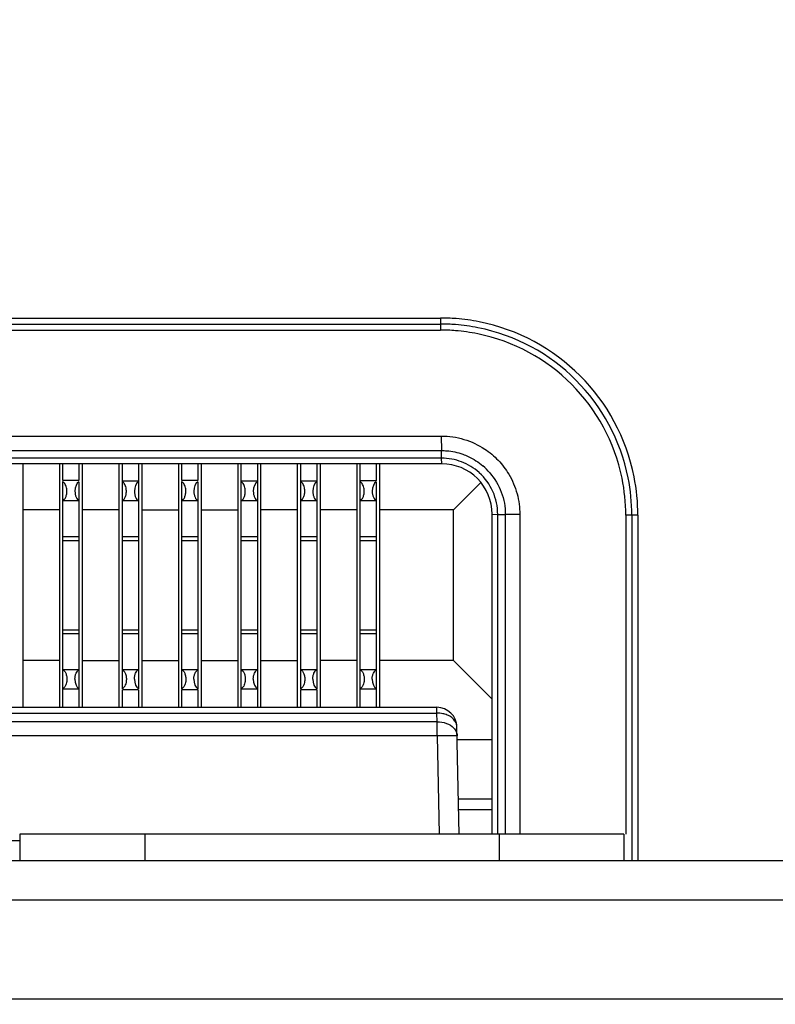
# Model space of a CAD drawing. Header units: inches. Extents: x 0 to 34, y 0 to 22.
# Tile 18 of 55: x 12.49 to 12.865, y 6.199 to 6.687. Entities that reach past the tile are written whole.
import ezdxf

# ---------------------------------------------------------------- set-up
doc = ezdxf.new("R2010")
doc.units = ezdxf.units.IN
doc.header["$LTSCALE"] = 1.87
doc.header["$MEASUREMENT"] = 0
doc.layers.get('0').update_dxf_attribs({"linetype": 'CONTINUOUS'})
doc.layers.add('DIMENSIONS', color=7, linetype='CONTINUOUS')
doc.styles.get("Standard").update_dxf_attribs({"font": 'txt', "width": 0.8})
doc.dimstyles.new('DIMSTYLE_2', dxfattribs={"dimtxt": 0.125, "dimasz": 0.18, "dimexe": 0.125, "dimexo": 0.0625, "dimgap": 0.03125, "dimtad": 0, "dimtih": 1, "dimtoh": 1, "dimdec": 3, "dimzin": 4, "dimdsep": 46, "dimtxsty": 'STANDARD', "dimblk": '_FILLED', "dimblk1": '_FILLED', "dimblk2": '_FILLED', "dimcen": 0.09, "dimadec": 0, "dimazin": 0, "dimtp": 0.01, "dimtm": 0.01, "dimtfac": 1, "dimtdec": 3, "dimtofl": 0, "dimtmove": 0, "dimatfit": 3, "dimldrblk": '_FILLED', "dimfxl": 1, "dimtolj": 1, "dimtzin": 4, "dimarcsym": 0})

# ---------------------------------------------------------------- blocks, each defined once
blk = doc.blocks.new('*D23')
at = {"layer": 'DIMENSIONS', "color": 2, "linetype": 'CONTINUOUS'}
blk.add_line((10.9803267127, 6.5432313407), (10.9803267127, 7.5025821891), dxfattribs=at)
at = {"layer": 'DIMENSIONS', "color": 2, "linetype": 'CONTINUOUS', "insert": (10.9178267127, 7.5650821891), "char_height": 0.125, "width": 1.325, "attachment_point": 1, "rotation": 90, "line_spacing_factor": 0.9}
blk.add_mtext('2.568{\\Ftxt.shx;\\W1.000000;\\H0.125000; }[65.22]', dxfattribs=at)
blk = doc.blocks.new('_FILLED')
at = {"color": 0, "linetype": 'BYBLOCK'}
blk.add_solid([(0, 0), (-1, 0.1736111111), (-1, -0.1736111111)], dxfattribs=at)
blk = doc.blocks.new('*D25')
at = {"layer": 'DIMENSIONS', "color": 2, "linetype": 'CONTINUOUS'}
blk.add_line((8.9014765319, 6.9747864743), (14.4832475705, 6.9747864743), dxfattribs=at)
at = {"layer": 'DIMENSIONS', "color": 2, "linetype": 'CONTINUOUS', "insert": (14.5457475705, 7.0372864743), "char_height": 0.125, "width": 1.325, "attachment_point": 1, "line_spacing_factor": 0.9}
blk.add_mtext('1.644{\\Ftxt.shx;\\W1.000000;\\H0.125000; }[41.77]', dxfattribs=at)
blk = doc.blocks.new('*D28')
at = {"layer": 'DIMENSIONS', "color": 2, "linetype": 'CONTINUOUS'}
for p, q in [((9.75, 6.8850864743), (13.8795800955, 6.8850864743)), ((13.8795800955, 6.8850864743), (14.1513709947, 6.7913903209)), ((14.1513709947, 6.7913903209), (14.4832475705, 6.7913903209))]:
    blk.add_line(p, q, dxfattribs=at)
at = {"layer": 'DIMENSIONS', "color": 2, "linetype": 'CONTINUOUS', "insert": (14.5457475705, 6.8538903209), "char_height": 0.125, "width": 1.325, "attachment_point": 1, "line_spacing_factor": 0.9}
blk.add_mtext('1.555{\\Ftxt.shx;\\W1.000000;\\H0.125000; }[39.49]', dxfattribs=at)

msp = doc.modelspace()

# ---------------------------------------------------------------- linework, layer by layer
at = {"color": 7, "linetype": 'CONTINUOUS'}
for p, q in [((9.2618816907, 6.5393800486), (12.6987882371, 6.5393800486)), ((9.2618855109, 6.5363794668), (12.6987844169, 6.5363794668)), ((12.6987882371, 6.5393800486), (12.6987844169, 6.5333798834)), ((9.2618855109, 6.5333798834), (12.6987844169, 6.5333798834)), ((9.2615300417, 6.4807313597), (12.6991233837, 6.4807313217)), ((12.6991233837, 6.4807313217), (12.6992476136, 6.4735379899)), ((9.2614707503, 6.473538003), (12.6991991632, 6.4735380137)), ((12.699199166, 6.4697848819), (12.6991991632, 6.4735380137)), ((12.699199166, 6.4697848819), (9.2614707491, 6.4697847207)), ((12.6993473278, 6.4669836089), (12.6991541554, 6.4697848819)), ((12.6993473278, 6.4669836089), (9.2613226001, 6.4669836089)), ((12.4914672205, 6.3460864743), (12.4914672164, 6.4669836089)), ((12.5094807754, 6.4669836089), (12.5094807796, 6.3460864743)), ((12.5111921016, 6.4586613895), (12.5111914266, 6.4669836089)), ((12.5191835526, 6.4669836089), (12.5191842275, 6.4586620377)), ((12.5209947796, 6.3460864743), (12.5209947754, 6.4669836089)), ((12.5390083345, 6.4669836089), (12.5390083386, 6.3460864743)), ((12.5407211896, 6.3553509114), (12.5407189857, 6.4669836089)), ((12.5487111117, 6.4669836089), (12.5487133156, 6.3553509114)), ((12.5505223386, 6.3460864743), (12.5505223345, 6.4669836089)), ((12.5685358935, 6.4669836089), (12.5685358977, 6.3460864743)), ((12.5702472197, 6.4586613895), (12.5702465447, 6.4669836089)), ((12.5782386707, 6.4669836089), (12.5782393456, 6.4586620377)), ((12.5800498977, 6.3460864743), (12.5800498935, 6.4669836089)), ((12.5980634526, 6.4669836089), (12.5980634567, 6.3460864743)), ((12.5997740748, 6.3460864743), (12.5997741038, 6.4669836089)), ((12.6077662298, 6.4669836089), (12.6077662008, 6.3460864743)), ((12.6095774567, 6.3460864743), (12.6095774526, 6.4669836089)), ((12.6275910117, 6.4669836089), (12.6275910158, 6.3460864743)), ((12.6293038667, 6.3553509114), (12.6293016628, 6.4669836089)), ((12.6372937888, 6.4669836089), (12.6372959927, 6.3553509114)), ((12.6391050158, 6.3460864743), (12.6391050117, 6.4669836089)), ((12.6571185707, 6.4669836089), (12.6571185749, 6.3460864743)), ((12.6588291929, 6.3460864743), (12.6588292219, 6.4669836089)), ((12.6668213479, 6.4669836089), (12.6668220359, 6.4585003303)), ((12.6686325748, 6.3460864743), (12.6686325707, 6.4669836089)), ((12.5111913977, 6.3460864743), (12.511193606, 6.4582475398)), ((12.5191857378, 6.4586620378), (12.5111936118, 6.4586620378)), ((12.5191857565, 6.4580760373), (12.5191835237, 6.3460864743)), ((12.5487132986, 6.4582975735), (12.5407211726, 6.4582975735)), ((12.5702487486, 6.3553509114), (12.5702487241, 6.4582475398)), ((12.5782408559, 6.4586620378), (12.5702487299, 6.4586620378)), ((12.5782408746, 6.4580760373), (12.5782408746, 6.3553509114)), ((12.6077684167, 6.4582975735), (12.5997762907, 6.4582975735)), ((12.6372959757, 6.4582975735), (12.6293038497, 6.4582975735)), ((12.6668235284, 6.4585003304), (12.6588314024, 6.4585003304)), ((12.6668235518, 6.4580760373), (12.6668213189, 6.3460864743)), ((12.7051981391, 6.4441150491), (12.7187839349, 6.4577006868)), ((12.5111936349, 6.4488034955), (12.5191857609, 6.4488034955)), ((12.5407211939, 6.4488034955), (12.5487133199, 6.4488034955)), ((12.570248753, 6.4488034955), (12.578240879, 6.4488034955)), ((12.5997763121, 6.4488034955), (12.607768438, 6.4488034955)), ((12.6293038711, 6.4488034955), (12.6372959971, 6.4488034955)), ((12.6588314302, 6.4488034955), (12.6668235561, 6.4488034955)), ((12.5094805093, 6.4441150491), (12.4914669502, 6.4441150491)), ((12.5390080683, 6.4441150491), (12.5209945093, 6.4441150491)), ((12.5505220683, 6.4441150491), (12.5685356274, 6.4441150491)), ((12.5800496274, 6.4441150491), (12.5980631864, 6.4441150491)), ((12.6275907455, 6.4441150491), (12.6095771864, 6.4441150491)), ((12.6571183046, 6.4441150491), (12.6391047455, 6.4441150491)), ((12.7051981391, 6.4441150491), (12.6686323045, 6.4441150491)), ((12.7051981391, 6.3693118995), (12.7051981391, 6.4441150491)), ((12.7243320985, 6.2830864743), (12.7243320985, 6.4419988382)), ((12.7243320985, 6.4419988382), (12.7271324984, 6.4418987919)), ((12.7271326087, 6.2830864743), (12.7271332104, 6.4418506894)), ((12.7271332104, 6.4418506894), (12.7308864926, 6.4418506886)), ((12.7308864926, 6.4418506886), (12.7308863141, 6.2830864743)), ((12.7380798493, 6.4417913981), (12.7308864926, 6.4418210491)), ((12.7380798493, 6.4417913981), (12.7380797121, 6.2830864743)), ((12.7967285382, 6.4414397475), (12.790728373, 6.4414359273)), ((12.790728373, 6.4414359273), (12.790728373, 6.2830864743)), ((12.7937279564, 6.4414359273), (12.7937279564, 6.2700864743)), ((12.7967285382, 6.4414397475), (12.7967285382, 6.2700864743)), ((12.5111930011, 6.4288643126), (12.5191851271, 6.4288643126)), ((12.5191852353, 6.4306616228), (12.5111931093, 6.4306616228)), ((12.5407205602, 6.4288643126), (12.5487126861, 6.4288643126)), ((12.5487127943, 6.4306616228), (12.5407206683, 6.4306616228)), ((12.5702481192, 6.4288643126), (12.5782402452, 6.4288643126)), ((12.5782403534, 6.4306616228), (12.5702482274, 6.4306616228)), ((12.5997756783, 6.4288643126), (12.6077678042, 6.4288643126)), ((12.6077679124, 6.4306616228), (12.5997757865, 6.4306616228)), ((12.6293032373, 6.4288643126), (12.6372953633, 6.4288643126)), ((12.6372954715, 6.4306616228), (12.6293033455, 6.4306616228)), ((12.6588307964, 6.4288643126), (12.6668229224, 6.4288643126)), ((12.6668230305, 6.4306616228), (12.6588309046, 6.4306616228)), ((12.5111930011, 6.3845626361), (12.5191851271, 6.3845626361)), ((12.5407205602, 6.3845626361), (12.5487126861, 6.3845626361)), ((12.5702481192, 6.3845626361), (12.5782402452, 6.3845626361)), ((12.5997756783, 6.3845626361), (12.6077678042, 6.3845626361)), ((12.6293032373, 6.3845626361), (12.6372953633, 6.3845626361)), ((12.6588307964, 6.3845626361), (12.6668229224, 6.3845626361)), ((12.5111931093, 6.3827653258), (12.5191852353, 6.3827653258)), ((12.5407206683, 6.3827653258), (12.5487127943, 6.3827653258)), ((12.5702482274, 6.3827653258), (12.5782403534, 6.3827653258)), ((12.5997757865, 6.3827653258), (12.6077679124, 6.3827653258)), ((12.6293033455, 6.3827653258), (12.6372954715, 6.3827653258)), ((12.6588309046, 6.3827653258), (12.6668230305, 6.3827653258)), ((12.5094805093, 6.3693118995), (12.4914669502, 6.3693118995)), ((12.5209945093, 6.3693118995), (12.5390080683, 6.3693118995)), ((12.5505220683, 6.3693118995), (12.5685356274, 6.3693118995)), ((12.5800496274, 6.3693118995), (12.5980631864, 6.3693118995)), ((12.6095771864, 6.3693118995), (12.6275907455, 6.3693118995)), ((12.6571183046, 6.3693118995), (12.6391047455, 6.3693118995)), ((12.7051981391, 6.3693118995), (12.6686323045, 6.3693118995)), ((12.7243320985, 6.3501781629), (12.7051981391, 6.3693118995)), ((12.5191857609, 6.3646234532), (12.5111936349, 6.3646234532)), ((12.5487133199, 6.3646234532), (12.5407211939, 6.3646234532)), ((12.578240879, 6.3646234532), (12.570248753, 6.3646234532)), ((12.607768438, 6.3646234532), (12.5997763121, 6.3646234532)), ((12.6372959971, 6.3646234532), (12.6293038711, 6.3646234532)), ((12.6668235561, 6.3646234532), (12.6588314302, 6.3646234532)), ((12.5191857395, 6.3551293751), (12.5111936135, 6.3551293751)), ((12.6077684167, 6.3551293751), (12.5997762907, 6.3551293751)), ((12.6668235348, 6.3551293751), (12.6588314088, 6.3551293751)), ((12.5407189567, 6.3460864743), (12.5407196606, 6.3547655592)), ((12.5487132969, 6.3547649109), (12.5407211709, 6.3547649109)), ((12.5487117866, 6.354764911), (12.5487110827, 6.3460864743)), ((12.5702465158, 6.3460864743), (12.5702472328, 6.3549266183)), ((12.5702487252, 6.3549266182), (12.5782408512, 6.3549266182)), ((12.5782393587, 6.3549259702), (12.5782386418, 6.3460864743)), ((12.6293016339, 6.3460864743), (12.6293023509, 6.3549266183)), ((12.6293038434, 6.3549266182), (12.6372959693, 6.3549266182)), ((12.6372944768, 6.3549259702), (12.6372937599, 6.3460864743)), ((9.2627774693, 6.3460864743), (12.6968924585, 6.3460864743)), ((12.6968924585, 6.3432342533), (12.6968924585, 6.3460864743)), ((9.2627774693, 6.3432342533), (12.6968924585, 6.3432342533)), ((12.696986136, 6.3389410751), (12.6968924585, 6.3432342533)), ((12.696986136, 6.3389410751), (9.2626837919, 6.3389410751)), ((12.696986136, 6.332011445), (12.696986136, 6.3389410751)), ((12.7080513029, 6.2830864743), (12.7068900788, 6.3363046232)), ((12.696986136, 6.332011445), (9.2626837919, 6.332011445)), ((12.696986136, 6.332011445), (12.6980536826, 6.2830864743)), ((12.7069837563, 6.332011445), (12.696986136, 6.332011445)), ((12.7243320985, 6.3299418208), (12.7069837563, 6.3299418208)), ((12.7076663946, 6.300726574), (12.7243320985, 6.300726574)), ((12.70778233, 6.2954133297), (12.7243320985, 6.2954133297)), ((12.7898349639, 6.2830864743), (12.4898349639, 6.2830864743)), ((12.4898349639, 6.2830864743), (12.4898349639, 6.2700864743)), ((12.5518349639, 6.2830864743), (12.5518349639, 6.2700864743)), ((12.7278349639, 6.2830864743), (12.7278349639, 6.2700864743)), ((12.7898349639, 6.2830864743), (12.7898349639, 6.2700864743)), ((12.4898349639, 6.2798683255), (9.4698349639, 6.2798683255)), ((8.5281876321, 6.2700864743), (13.4314822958, 6.2700864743)), ((8.5281876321, 6.250522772), (13.4314822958, 6.250522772)), ((13.3592301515, 6.2011955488), (8.6004397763, 6.2011955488))]:
    msp.add_line(p, q, dxfattribs=at)
for centre, radius, start, end in [((12.6987621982, 6.4415953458), 0.0947841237, 85.4815779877, 89.9865685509), ((12.6987642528, 6.4416253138), 0.0977547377, 85.4818602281, 89.9859423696), ((12.6986948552, 6.4407343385), 0.0956477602, 78.7733622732, 85.4819949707), ((12.6986912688, 6.4406916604), 0.0986912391, 78.7763183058, 85.4823194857), ((12.6988295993, 6.4414792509), 0.097892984, 11.2427950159, 78.7660103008), ((12.6987621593, 6.4415721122), 0.0918077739, 85.3675277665, 89.9861093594), ((12.6986968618, 6.4407491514), 0.09263332, 78.489195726, 85.3683821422), ((12.6988224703, 6.4414724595), 0.0919004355, 11.5314544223, 78.4759434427), ((12.6988255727, 6.4414756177), 0.0948960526, 11.2429001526, 78.7636391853), ((12.6994036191, 6.4420546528), 0.0249169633, 359.9403992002, 90.0547370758), ((12.6994259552, 6.441925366), 0.0277062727, 359.8455707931, 48.1276513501), ((12.6998272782, 6.4424710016), 0.0308000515, 40.5702835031, 49.5625815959), ((12.6983708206, 6.441401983), 0.0923575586, 0.021057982, 11.5182818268), ((12.6983645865, 6.4414017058), 0.0953633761, 0.020560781, 11.2324553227), ((12.6983585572, 6.4414054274), 0.098369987, 0.0199898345, 11.2314775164), ((12.6968924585, 6.3360864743), 0.01, 1.25, 90)]:
    msp.add_arc(centre, radius, start, end, dxfattribs=at)
for centre, major_axis, start_param, end_param in [((12.5200289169, 6.4533730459), (-0, 0.0049245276), 0.3010903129, 1.5707963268), ((12.5495564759, 6.4533730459), (-0, 0.0049245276), 0.3010903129, 1.5707963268), ((12.579084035, 6.4533730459), (-0, 0.0049245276), 0.3010903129, 1.5707963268), ((12.608611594, 6.4533730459), (-0, 0.0049245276), 0.3010903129, 1.5707963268), ((12.6381391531, 6.4533730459), (-0, 0.0049245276), 0.3010903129, 1.5707963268), ((12.6676667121, 6.4533730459), (-0, 0.0049245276), 0.3010903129, 1.5707963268), ((12.5200289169, 6.3600539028), (0, 0.0049245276), -4.7123889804, -3.4426829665), ((12.5495564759, 6.3600539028), (0, 0.0049245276), -4.7123889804, -3.4426829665), ((12.579084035, 6.3600539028), (0, 0.0049245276), -4.7123889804, -3.4426829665), ((12.608611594, 6.3600539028), (0, 0.0049245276), -4.7123889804, -3.4426829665), ((12.6381391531, 6.3600539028), (0, 0.0049245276), -4.7123889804, -3.4426829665), ((12.6676667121, 6.3600539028), (0, 0.0049245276), -4.7123889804, -3.4426829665)]:
    msp.add_ellipse(centre, major_axis=major_axis, ratio=0.5773386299, start_param=start_param, end_param=end_param, dxfattribs=at)
for points, knots in [([(12.6991233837, 6.4807313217), (12.7029085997, 6.48081494), (12.7105418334, 6.4796685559), (12.7174950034, 6.4763927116), (12.7206588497, 6.4743083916)], [0, 0, 0, 0, 0.4998304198, 1, 1, 1, 1]), ([(12.6991991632, 6.4735370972), (12.7000960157, 6.4735573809), (12.7036801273, 6.4734537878), (12.7072300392, 6.4726446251), (12.7097550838, 6.4717334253)], [0, 0, 0, 0, 0.2504761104, 1, 1, 1, 1]), ([(12.7206588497, 6.4743083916), (12.7230875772, 6.4727083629), (12.7276091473, 6.4689579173), (12.7311416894, 6.4642655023), (12.7326299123, 6.4617664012)], [0, 0, 0, 0, 0.4999777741, 1, 1, 1, 1]), ([(12.7178639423, 6.4626549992), (12.715341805, 6.4649155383), (12.7094191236, 6.4685375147), (12.7025853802, 6.4698006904), (12.699199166, 6.4697835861)], [0, 0, 0, 0, 0.5000487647, 1, 1, 1, 1]), ([(12.7097550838, 6.4717334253), (12.7106699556, 6.4714032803), (12.7142607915, 6.4699218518), (12.7175893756, 6.4678003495), (12.7198047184, 6.4659133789)], [0, 0, 0, 0, 0.2505023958, 1, 1, 1, 1]), ([(12.5131204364, 6.4544835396), (12.5130137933, 6.4552815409), (12.5126448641, 6.4566475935), (12.5117113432, 6.4577975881), (12.5111936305, 6.4580760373)], [0, 0, 0, 0, 0.5779831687, 1, 1, 1, 1]), ([(12.5426479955, 6.4544835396), (12.5425413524, 6.4552815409), (12.5421724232, 6.4566475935), (12.5412389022, 6.4577975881), (12.5407211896, 6.4580760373)], [0, 0, 0, 0, 0.5779831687, 1, 1, 1, 1]), ([(12.5721755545, 6.4544835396), (12.5720689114, 6.4552815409), (12.5716999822, 6.4566475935), (12.5707664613, 6.4577975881), (12.5702487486, 6.4580760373)], [0, 0, 0, 0, 0.5779831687, 1, 1, 1, 1]), ([(12.6017031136, 6.4544835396), (12.6015964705, 6.4552815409), (12.6012275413, 6.4566475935), (12.6002940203, 6.4577975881), (12.5997763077, 6.4580760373)], [0, 0, 0, 0, 0.5779831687, 1, 1, 1, 1]), ([(12.6312306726, 6.4544835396), (12.6311240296, 6.4552815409), (12.6307551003, 6.4566475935), (12.6298215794, 6.4577975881), (12.6293038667, 6.4580760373)], [0, 0, 0, 0, 0.5779831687, 1, 1, 1, 1]), ([(12.6607582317, 6.4544835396), (12.6606515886, 6.4552815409), (12.6602826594, 6.4566475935), (12.6593491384, 6.4577975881), (12.6588314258, 6.4580760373)], [0, 0, 0, 0, 0.5779831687, 1, 1, 1, 1]), ([(12.7232232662, 6.4625027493), (12.7256504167, 6.4596679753), (12.7295239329, 6.4531057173), (12.7309544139, 6.4455786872), (12.7308859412, 6.4418506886)], [0, 0, 0, 0, 0.5002186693, 1, 1, 1, 1]), ([(12.7326299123, 6.4617664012), (12.7344126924, 6.4587726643), (12.737190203, 6.4522850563), (12.7381396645, 6.4452736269), (12.7380798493, 6.4417913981)], [0, 0, 0, 0, 0.5001160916, 1, 1, 1, 1]), ([(12.5111936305, 6.4486279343), (12.5115231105, 6.4488571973), (12.512201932, 6.4494820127), (12.512869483, 6.4508649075), (12.5132272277, 6.4525879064), (12.5132055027, 6.4538469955), (12.5131204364, 6.4544835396)], [0, 0, 0, 0, 0.1867345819, 0.4204098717, 0.7012387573, 1, 1, 1, 1]), ([(12.5171857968, 6.4533730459), (12.5171857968, 6.4528300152), (12.5172831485, 6.451794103), (12.5177021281, 6.4504057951), (12.518249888, 6.4494636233), (12.5187788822, 6.4489317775), (12.5190524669, 6.4487327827), (12.5191857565, 6.4486400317)], [0, 0, 0, 0, 0.3052788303, 0.5803597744, 0.8102462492, 0.9087111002, 1, 1, 1, 1]), ([(12.5407211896, 6.4486279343), (12.5410506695, 6.4488571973), (12.5417294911, 6.4494820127), (12.5423970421, 6.4508649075), (12.5427547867, 6.4525879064), (12.5427330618, 6.4538469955), (12.5426479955, 6.4544835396)], [0, 0, 0, 0, 0.1867345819, 0.4204098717, 0.7012387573, 1, 1, 1, 1]), ([(12.5467133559, 6.4533730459), (12.5467133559, 6.4528300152), (12.5468107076, 6.451794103), (12.5472296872, 6.4504057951), (12.5477774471, 6.4494636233), (12.5483064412, 6.4489317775), (12.548580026, 6.4487327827), (12.5487133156, 6.4486400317)], [0, 0, 0, 0, 0.3052788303, 0.5803597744, 0.8102462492, 0.9087111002, 1, 1, 1, 1]), ([(12.5702487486, 6.4486279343), (12.5705782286, 6.4488571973), (12.5712570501, 6.4494820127), (12.5719246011, 6.4508649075), (12.5722823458, 6.4525879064), (12.5722606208, 6.4538469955), (12.5721755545, 6.4544835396)], [0, 0, 0, 0, 0.1867345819, 0.4204098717, 0.7012387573, 1, 1, 1, 1]), ([(12.5762409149, 6.4533730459), (12.5762409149, 6.4528300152), (12.5763382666, 6.451794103), (12.5767572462, 6.4504057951), (12.5773050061, 6.4494636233), (12.5778340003, 6.4489317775), (12.5781075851, 6.4487327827), (12.5782408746, 6.4486400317)], [0, 0, 0, 0, 0.3052788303, 0.5803597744, 0.8102462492, 0.9087111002, 1, 1, 1, 1]), ([(12.5997763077, 6.4486279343), (12.6001057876, 6.4488571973), (12.6007846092, 6.4494820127), (12.6014521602, 6.4508649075), (12.6018099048, 6.4525879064), (12.6017881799, 6.4538469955), (12.6017031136, 6.4544835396)], [0, 0, 0, 0, 0.1867345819, 0.4204098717, 0.7012387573, 1, 1, 1, 1]), ([(12.605768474, 6.4533730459), (12.605768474, 6.4528300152), (12.6058658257, 6.451794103), (12.6062848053, 6.4504057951), (12.6068325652, 6.4494636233), (12.6073615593, 6.4489317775), (12.6076351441, 6.4487327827), (12.6077684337, 6.4486400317)], [0, 0, 0, 0, 0.3052788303, 0.5803597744, 0.8102462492, 0.9087111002, 1, 1, 1, 1]), ([(12.6293038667, 6.4486279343), (12.6296333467, 6.4488571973), (12.6303121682, 6.4494820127), (12.6309797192, 6.4508649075), (12.6313374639, 6.4525879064), (12.6313157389, 6.4538469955), (12.6312306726, 6.4544835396)], [0, 0, 0, 0, 0.1867345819, 0.4204098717, 0.7012387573, 1, 1, 1, 1]), ([(12.635296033, 6.4533730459), (12.635296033, 6.4528300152), (12.6353933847, 6.451794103), (12.6358123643, 6.4504057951), (12.6363601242, 6.4494636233), (12.6368891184, 6.4489317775), (12.6371627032, 6.4487327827), (12.6372959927, 6.4486400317)], [0, 0, 0, 0, 0.3052788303, 0.5803597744, 0.8102462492, 0.9087111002, 1, 1, 1, 1]), ([(12.6588314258, 6.4486279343), (12.6591609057, 6.4488571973), (12.6598397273, 6.4494820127), (12.6605072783, 6.4508649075), (12.6608650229, 6.4525879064), (12.660843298, 6.4538469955), (12.6607582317, 6.4544835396)], [0, 0, 0, 0, 0.1867345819, 0.4204098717, 0.7012387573, 1, 1, 1, 1]), ([(12.6648235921, 6.4533730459), (12.6648235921, 6.4528300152), (12.6649209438, 6.451794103), (12.6653399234, 6.4504057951), (12.6658876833, 6.4494636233), (12.6664166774, 6.4489317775), (12.6666902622, 6.4487327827), (12.6668235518, 6.4486400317)], [0, 0, 0, 0, 0.3052788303, 0.5803597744, 0.8102462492, 0.9087111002, 1, 1, 1, 1]), ([(12.5111936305, 6.3647990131), (12.5115231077, 6.364569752), (12.512201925, 6.3639449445), (12.5128694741, 6.3625620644), (12.5132272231, 6.3608390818), (12.5132055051, 6.3595800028), (12.5131204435, 6.3589434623)], [0, 0, 0, 0, 0.186734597, 0.4204096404, 0.7012382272, 1, 1, 1, 1]), ([(12.5171857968, 6.3600539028), (12.5171857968, 6.3605969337), (12.5172831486, 6.3616328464), (12.5177021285, 6.3630211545), (12.5182498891, 6.3639633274), (12.5187788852, 6.3644951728), (12.5190524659, 6.3646941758), (12.5191857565, 6.3647869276)], [0, 0, 0, 0, 0.305278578, 0.5803593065, 0.8102455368, 0.9087105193, 1, 1, 1, 1]), ([(12.5407211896, 6.3647990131), (12.5410506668, 6.364569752), (12.541729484, 6.3639449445), (12.5423970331, 6.3625620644), (12.5427547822, 6.3608390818), (12.5427330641, 6.3595800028), (12.5426480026, 6.3589434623)], [0, 0, 0, 0, 0.186734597, 0.4204096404, 0.7012382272, 1, 1, 1, 1]), ([(12.5467133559, 6.3600539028), (12.5467133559, 6.3605969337), (12.5468107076, 6.3616328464), (12.5472296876, 6.3630211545), (12.5477774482, 6.3639633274), (12.5483064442, 6.3644951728), (12.548580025, 6.3646941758), (12.5487133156, 6.3647869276)], [0, 0, 0, 0, 0.305278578, 0.5803593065, 0.8102455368, 0.9087105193, 1, 1, 1, 1]), ([(12.5702487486, 6.3647990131), (12.5705782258, 6.364569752), (12.5712570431, 6.3639449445), (12.5719245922, 6.3625620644), (12.5722823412, 6.3608390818), (12.5722606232, 6.3595800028), (12.5721755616, 6.3589434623)], [0, 0, 0, 0, 0.186734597, 0.4204096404, 0.7012382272, 1, 1, 1, 1]), ([(12.5762409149, 6.3600539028), (12.5762409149, 6.3605969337), (12.5763382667, 6.3616328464), (12.5767572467, 6.3630211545), (12.5773050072, 6.3639633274), (12.5778340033, 6.3644951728), (12.578107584, 6.3646941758), (12.5782408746, 6.3647869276)], [0, 0, 0, 0, 0.305278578, 0.5803593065, 0.8102455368, 0.9087105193, 1, 1, 1, 1]), ([(12.5997763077, 6.3647990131), (12.6001057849, 6.364569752), (12.6007846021, 6.3639449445), (12.6014521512, 6.3625620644), (12.6018099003, 6.3608390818), (12.6017881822, 6.3595800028), (12.6017031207, 6.3589434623)], [0, 0, 0, 0, 0.186734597, 0.4204096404, 0.7012382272, 1, 1, 1, 1]), ([(12.605768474, 6.3600539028), (12.605768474, 6.3605969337), (12.6058658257, 6.3616328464), (12.6062848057, 6.3630211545), (12.6068325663, 6.3639633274), (12.6073615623, 6.3644951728), (12.6076351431, 6.3646941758), (12.6077684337, 6.3647869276)], [0, 0, 0, 0, 0.305278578, 0.5803593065, 0.8102455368, 0.9087105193, 1, 1, 1, 1]), ([(12.6293038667, 6.3647990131), (12.6296333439, 6.364569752), (12.6303121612, 6.3639449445), (12.6309797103, 6.3625620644), (12.6313374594, 6.3608390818), (12.6313157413, 6.3595800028), (12.6312306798, 6.3589434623)], [0, 0, 0, 0, 0.186734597, 0.4204096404, 0.7012382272, 1, 1, 1, 1]), ([(12.635296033, 6.3600539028), (12.635296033, 6.3605969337), (12.6353933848, 6.3616328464), (12.6358123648, 6.3630211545), (12.6363601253, 6.3639633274), (12.6368891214, 6.3644951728), (12.6371627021, 6.3646941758), (12.6372959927, 6.3647869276)], [0, 0, 0, 0, 0.305278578, 0.5803593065, 0.8102455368, 0.9087105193, 1, 1, 1, 1]), ([(12.6588314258, 6.3647990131), (12.659160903, 6.364569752), (12.6598397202, 6.3639449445), (12.6605072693, 6.3625620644), (12.6608650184, 6.3608390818), (12.6608433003, 6.3595800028), (12.6607582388, 6.3589434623)], [0, 0, 0, 0, 0.186734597, 0.4204096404, 0.7012382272, 1, 1, 1, 1]), ([(12.6648235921, 6.3600539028), (12.6648235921, 6.3605969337), (12.6649209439, 6.3616328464), (12.6653399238, 6.3630211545), (12.6658876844, 6.3639633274), (12.6664166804, 6.3644951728), (12.6666902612, 6.3646941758), (12.6668235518, 6.3647869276)], [0, 0, 0, 0, 0.305278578, 0.5803593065, 0.8102455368, 0.9087105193, 1, 1, 1, 1]), ([(12.5131204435, 6.3589434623), (12.5130138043, 6.3581454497), (12.5126448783, 6.3567793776), (12.5117113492, 6.3556293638), (12.5111936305, 6.3553509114)], [0, 0, 0, 0, 0.5779836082, 1, 1, 1, 1]), ([(12.5426480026, 6.3589434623), (12.5425413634, 6.3581454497), (12.5421724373, 6.3567793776), (12.5412389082, 6.3556293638), (12.5407211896, 6.3553509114)], [0, 0, 0, 0, 0.5779836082, 1, 1, 1, 1]), ([(12.5721755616, 6.3589434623), (12.5720689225, 6.3581454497), (12.5716999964, 6.3567793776), (12.5707664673, 6.3556293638), (12.5702487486, 6.3553509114)], [0, 0, 0, 0, 0.5779836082, 1, 1, 1, 1]), ([(12.6017031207, 6.3589434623), (12.6015964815, 6.3581454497), (12.6012275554, 6.3567793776), (12.6002940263, 6.3556293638), (12.5997763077, 6.3553509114)], [0, 0, 0, 0, 0.5779836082, 1, 1, 1, 1]), ([(12.6312306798, 6.3589434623), (12.6311240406, 6.3581454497), (12.6307551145, 6.3567793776), (12.6298215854, 6.3556293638), (12.6293038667, 6.3553509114)], [0, 0, 0, 0, 0.5779836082, 1, 1, 1, 1]), ([(12.6607582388, 6.3589434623), (12.6606515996, 6.3581454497), (12.6602826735, 6.3567793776), (12.6593491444, 6.3556293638), (12.6588314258, 6.3553509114)], [0, 0, 0, 0, 0.5779836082, 1, 1, 1, 1]), ([(12.7008398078, 6.3426958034), (12.7005262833, 6.3427887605), (12.6992357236, 6.3431161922), (12.6978961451, 6.3432449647), (12.6968924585, 6.3432342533)], [0, 0, 0, 0, 0.2457355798, 1, 1, 1, 1]), ([(12.7068900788, 6.3363046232), (12.7068750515, 6.3369933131), (12.7065413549, 6.3384254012), (12.7052336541, 6.3402936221), (12.7032713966, 6.3417850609), (12.7016883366, 6.3424442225), (12.7008398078, 6.3426958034)], [0, 0, 0, 0, 0.2206199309, 0.4566631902, 0.7165476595, 1, 1, 1, 1]), ([(12.696986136, 6.3389410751), (12.6985914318, 6.3389582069), (12.7016578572, 6.3384839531), (12.7043696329, 6.3368559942), (12.7053433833, 6.3358066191)], [0, 0, 0, 0, 0.5286178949, 1, 1, 1, 1]), ([(12.7053433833, 6.3358066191), (12.7058357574, 6.3352760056), (12.7066469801, 6.3340956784), (12.7069689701, 6.3326890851), (12.7069837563, 6.332011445)], [0, 0, 0, 0, 0.5164322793, 1, 1, 1, 1])]:
    msp.add_open_spline(points, degree=3, knots=knots, dxfattribs=at)

# ---------------------------------------------------------------- dimensions: what is measured, and where the dimension line sits
at = {"layer": 'DIMENSIONS', "color": 2, "linetype": 'CONTINUOUS'}
for feature_location, offset, dtype, origin, picture, middle in [((10.9803267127, 6.5432313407), (0, 0.9593508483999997), 1, (13.5482073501, 6.4807313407), '*D23', (10.9803267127, 8.2275821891)), ((8.9014765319, 6.9747864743), (5.5817710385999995, 0), 0, (13.4752247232, 5.3303118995), '*D25', (15.2082475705, 6.9747864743)), ((9.75, 6.8850864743), (4.7332475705, -0.0936961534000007), 0, (12.2548349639, 5.3303118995), '*D28', (15.2082475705, 6.7913903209))]:
    dim = msp.add_ordinate_dim(feature_location=feature_location, offset=offset, dtype=dtype, origin=origin, dimstyle='DIMSTYLE_2', dxfattribs=at)
    dim.commit()
    dim.dimension.update_dxf_attribs({"geometry": picture, "text_midpoint": middle})

doc.saveas('drawing.dxf')
